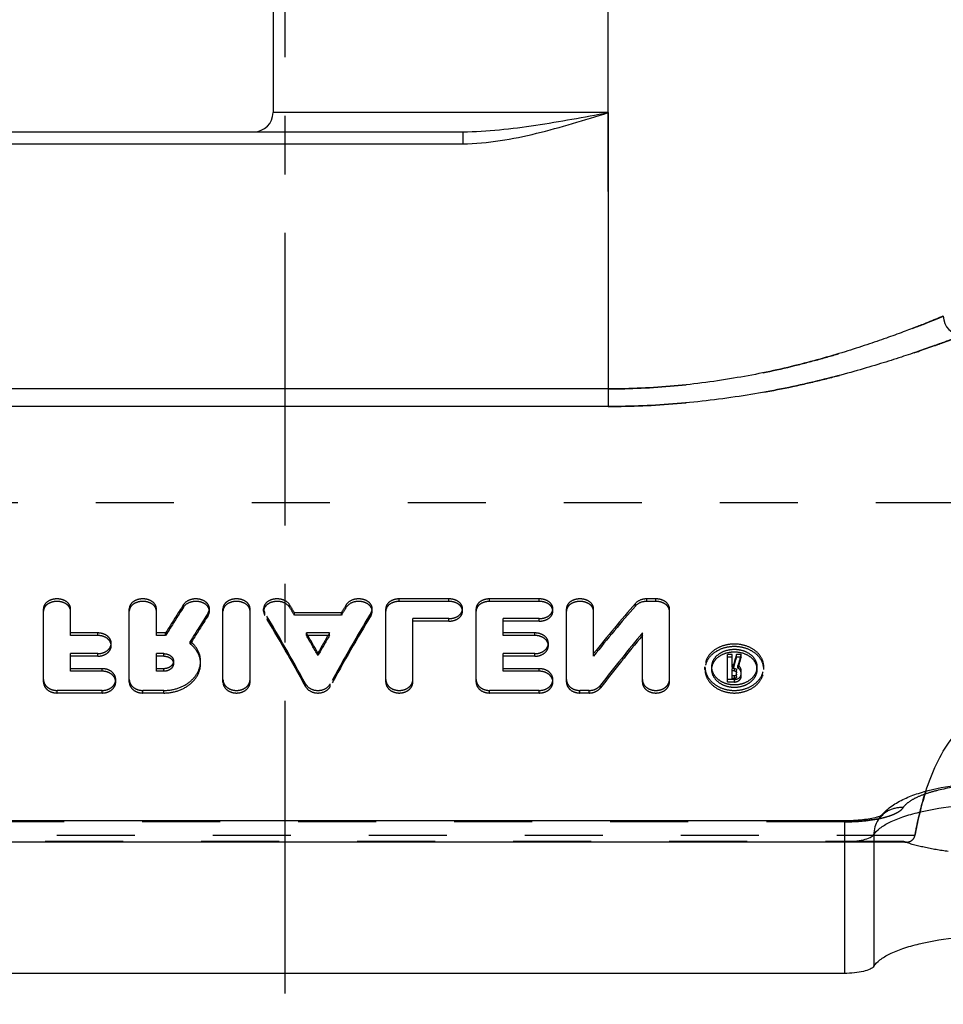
# Model space of a CAD drawing. Header units: millimetres. Extents: x 400 to 600, y 368 to 632.
# Tile 3 of 7: x 478 to 555, y 411 to 493. Entities that reach past the tile are written whole.
import ezdxf

# ---------------------------------------------------------------- set-up
doc = ezdxf.new("R2010")
doc.units = ezdxf.units.MM
doc.header["$LTSCALE"] = 65.185185
doc.linetypes.add('CENTER', pattern=[0.6, 0.375, -0.075, 0.075, -0.075])
doc.linetypes.add('HIDDEN', pattern=[0.2, 0.1, -0.1])
doc.layers.get('0').update_dxf_attribs({"linetype": 'CONTINUOUS'})
for name, color, linetype in [('ACHSEN_S', 7, 'CONTINUOUS'), ('DEFAULT_2', 8, 'HIDDEN'), ('FLAECHEN', 7, 'CONTINUOUS'), ('KONST.EL_MIT_GEO', 7, 'CONTINUOUS')]:
    doc.layers.add(name, color=color, linetype=linetype)

msp = doc.modelspace()

# ---------------------------------------------------------------- linework, layer by layer
at = {"color": 7, "linetype": 'Continuous'}
msp.add_open_spline([(553.539, 428.653), (553.788, 429.424), (554.368, 430.941), (555.39, 432.716), (556.468, 433.965), (557.457, 434.779), (558.648, 435.372), (560, 435.599), (561.352, 435.372), (562.543, 434.779), (563.532, 433.965), (564.611, 432.715), (565.632, 430.94), (566.212, 429.423), (566.461, 428.653)], degree=3, knots=[0, 0, 0, 0, 0.121004, 0.24199, 0.303521, 0.366624, 0.432149, 0.5, 0.567852, 0.633376, 0.696479, 0.75801, 0.878996, 1, 1, 1, 1], dxfattribs=at)
at = {"layer": 'ACHSEN_S', "color": 2, "linetype": 'CENTER'}
msp.add_line((500, 631.75), (500, 368.25), dxfattribs=at)
at = {"layer": 'DEFAULT_2', "color": 8, "linetype": 'HIDDEN'}
for p, q in [((552.63, 424.967), (447.37, 424.967)), ((551.924, 424.398), (448.076, 424.398)), ((551.664, 424.441), (448.336, 424.441))]:
    msp.add_line(p, q, dxfattribs=at)
for centre, radius, start, end in [((551.933, 425.234), 0.837, 251.29519, 256.36808), ((551.929, 425.219), 0.822, 256.38028, 258.0709), ((551.927, 425.211), 0.813, 258.06858, 261.39914), ((551.926, 425.202), 0.804, 261.40212, 263.52418), ((551.925, 425.196), 0.798, 263.52385, 266.35856), ((551.924, 425.186), 0.788, 266.35587, 270.07274)]:
    msp.add_arc(centre, radius, start, end, dxfattribs=at)
for points, knots in [([(553.539, 428.653), (553.5, 428.532), (553.121, 427.324), (552.836, 426.087), (552.63, 424.967)], [0, 0, 0, 0, 0.099889, 1, 1, 1, 1]), ([(552.63, 424.967), (552.688, 425.28), (552.933, 426.522), (553.248, 427.752), (553.539, 428.653)], [0, 0, 0, 0, 0.252096, 1, 1, 1, 1]), ([(551.925, 424.398), (552.074, 424.398), (552.313, 424.47), (552.545, 424.705), (552.613, 424.874), (552.63, 424.967)], [0, 0, 0, 0, 0.45776, 0.711648, 1, 1, 1, 1]), ([(568.336, 424.441), (567.772, 424.251), (566.53, 423.924), (563.754, 423.456), (560, 423.239), (556.246, 423.456), (553.47, 423.924), (552.228, 424.251), (551.664, 424.441)], [0, 0, 0, 0, 0.105828, 0.227759, 0.5, 0.772241, 0.894172, 1, 1, 1, 1])]:
    msp.add_open_spline(points, degree=3, knots=knots, dxfattribs=at)
msp.add_open_spline([(551.925, 424.398), (551.837, 424.398), (551.748, 424.413), (551.664, 424.441)], degree=3, dxfattribs=at)
at = {"layer": 'FLAECHEN', "color": 2, "linetype": 'CENTER'}
msp.add_line((527, 478.75), (527, 572.75), dxfattribs=at)
at = {"layer": 'FLAECHEN', "color": 7, "linetype": 'Continuous'}
msp.add_line((499, 508.482), (499, 485.35), dxfattribs=at)
at = {"layer": 'FLAECHEN', "color": 8, "linetype": 'HIDDEN'}
msp.add_line((595, 452.75), (405, 452.75), dxfattribs=at)
at = {"layer": 'KONST.EL_MIT_GEO', "color": 7, "linetype": 'Continuous'}
for p, q in [((527, 485.35), (499, 485.35)), ((527, 485.35), (527, 460.8)), ((444.444, 483.75), (514.869, 483.75)), ((514.869, 483.75), (514.869, 482.75)), ((441, 482.75), (514.869, 482.75)), ((527, 462.271), (469, 462.271)), ((527, 460.8), (469, 460.8)), ((453.266, 426.204), (546.734, 426.204)), ((546.734, 426.204), (546.734, 413.431)), ((549.19, 425.026), (549.19, 414.025)), ((453.266, 424.432), (546.734, 424.432)), ((546.734, 413.431), (453.266, 413.431))]:
    msp.add_line(p, q, dxfattribs=at)
at = {"layer": 'KONST.EL_MIT_GEO', "color": 8, "linetype": 'HIDDEN'}
for p, q in [((491.528, 444.04), (491.528, 444.252)), ((500.383, 444.024), (500.383, 444.236)), ((505.118, 444.024), (505.118, 444.236)), ((513.701, 444.723), (509.55, 444.723)), ((509.55, 444.51), (509.55, 444.723)), ((513.701, 444.51), (509.55, 444.51)), ((513.701, 444.51), (513.701, 444.723)), ((521.249, 444.723), (517.098, 444.723)), ((517.098, 444.51), (517.098, 444.723)), ((521.249, 444.51), (517.098, 444.51)), ((521.249, 444.51), (521.249, 444.723)), ((529.273, 444.128), (529.273, 444.34)), ((530.988, 444.723), (530.233, 444.723)), ((530.233, 444.51), (530.233, 444.723)), ((530.988, 444.51), (530.233, 444.51)), ((530.988, 444.51), (530.988, 444.723)), ((479.822, 437.774), (479.822, 443.905)), ((482.086, 441.666), (482.086, 443.905)), ((486.992, 437.774), (486.992, 443.905)), ((489.256, 441.666), (489.256, 443.905)), ((493.58, 443.344), (493.58, 443.556)), ((493.686, 443.693), (493.686, 443.905)), ((494.818, 437.774), (494.818, 443.905)), ((497.082, 437.774), (497.082, 443.905)), ((498.214, 443.693), (498.214, 443.905)), ((498.31, 443.36), (498.31, 443.572)), ((504.71, 443.561), (500.791, 443.561)), ((500.791, 443.349), (500.791, 443.561)), ((504.71, 443.349), (504.71, 443.561)), ((507.19, 443.36), (507.19, 443.572)), ((507.286, 443.693), (507.286, 443.905)), ((508.418, 437.774), (508.418, 443.905)), ((514.834, 443.693), (514.834, 443.905)), ((515.966, 437.774), (515.966, 443.905)), ((522.381, 443.693), (522.381, 443.905)), ((523.513, 437.774), (523.513, 443.905)), ((525.777, 439.937), (525.777, 443.905)), ((532.12, 437.774), (532.12, 443.905)), ((504.71, 443.349), (500.791, 443.349)), ((513.701, 443.075), (510.683, 443.075)), ((510.683, 437.774), (510.683, 443.075)), ((513.701, 442.863), (510.683, 442.863)), ((513.701, 442.863), (513.701, 443.075)), ((521.249, 443.075), (518.23, 443.075)), ((518.23, 441.666), (518.23, 443.075)), ((521.249, 442.863), (518.23, 442.863)), ((521.249, 442.863), (521.249, 443.075)), ((484.35, 441.879), (482.086, 441.879)), ((484.35, 441.666), (484.35, 441.879)), ((490.029, 441.879), (489.256, 441.879)), ((490.029, 441.666), (490.029, 441.879)), ((503.714, 441.879), (501.787, 441.879)), ((501.787, 441.666), (501.787, 441.879)), ((503.714, 441.666), (503.714, 441.879)), ((520.871, 441.879), (518.23, 441.879)), ((520.871, 441.666), (520.871, 441.879)), ((529.856, 437.774), (529.856, 441.875)), ((484.35, 441.666), (482.086, 441.666)), ((485.482, 440.806), (485.482, 441.019)), ((490.029, 441.666), (489.256, 441.666)), ((492.09, 440.954), (492.09, 441.167)), ((503.714, 441.666), (501.787, 441.666)), ((520.871, 441.666), (518.23, 441.666)), ((522.003, 440.806), (522.003, 441.019)), ((484.35, 440.147), (482.086, 440.147)), ((482.086, 438.677), (482.086, 440.147)), ((484.35, 439.934), (484.35, 440.147)), ((489.882, 440.147), (489.256, 440.147)), ((489.256, 438.677), (489.256, 440.147)), ((489.882, 439.934), (489.882, 440.147)), ((502.75, 439.992), (502.75, 440.205)), ((520.871, 440.147), (518.23, 440.147)), ((518.23, 438.677), (518.23, 440.147)), ((520.871, 439.934), (520.871, 440.147)), ((484.35, 439.934), (482.086, 439.934)), ((489.882, 439.934), (489.256, 439.934)), ((490.684, 439.308), (490.684, 439.522)), ((492.948, 439.308), (492.948, 439.522)), ((520.871, 439.934), (518.23, 439.934)), ((537.354, 440.076), (536.977, 440.076)), ((536.977, 437.776), (536.977, 440.076)), ((537.354, 439.862), (536.977, 439.862)), ((537.354, 438.999), (537.354, 440.076)), ((538.102, 440.076), (537.716, 440.076)), ((537.716, 439.862), (537.716, 440.076)), ((538.102, 439.862), (537.716, 439.862)), ((538.102, 439.862), (538.102, 440.076)), ((484.727, 438.89), (482.086, 438.89)), ((484.727, 438.677), (482.086, 438.677)), ((484.727, 438.677), (484.727, 438.89)), ((489.882, 438.89), (489.256, 438.89)), ((489.882, 438.677), (489.256, 438.677)), ((489.882, 438.677), (489.882, 438.89)), ((521.249, 438.89), (518.23, 438.89)), ((521.249, 438.677), (518.23, 438.677)), ((521.249, 438.677), (521.249, 438.89)), ((535.09, 439.042), (535.09, 439.014)), ((535.09, 438.828), (535.09, 439.041)), ((535.659, 439.014), (535.658, 439.042)), ((535.658, 438.828), (535.658, 439.041)), ((537.471, 439.213), (537.354, 439.213)), ((537.471, 438.999), (537.354, 438.999)), ((537.545, 438.915), (537.354, 438.915)), ((537.354, 438.078), (537.354, 438.915)), ((537.545, 438.701), (537.354, 438.701)), ((537.471, 438.999), (537.471, 439.213)), ((537.545, 438.701), (537.545, 438.915)), ((537.732, 438.227), (537.732, 438.767)), ((537.839, 438.934), (537.839, 439.148)), ((538.109, 438.227), (538.109, 438.767)), ((539.432, 439.042), (539.431, 439.014)), ((539.432, 438.828), (539.432, 439.041)), ((540, 439.014), (540, 439.042)), ((540, 438.828), (540, 439.041)), ((485.859, 437.774), (485.859, 437.988)), ((522.381, 437.774), (522.381, 437.988)), ((537.545, 437.99), (536.977, 437.99)), ((537.545, 437.776), (536.977, 437.776)), ((537.545, 438.292), (537.354, 438.292)), ((537.545, 438.078), (537.354, 438.078)), ((537.545, 438.078), (537.545, 438.292)), ((537.545, 437.776), (537.545, 437.99)), ((484.727, 437.073), (480.954, 437.073)), ((480.954, 436.859), (480.954, 437.073)), ((484.727, 436.859), (480.954, 436.859)), ((484.727, 436.859), (484.727, 437.073)), ((489.882, 437.073), (488.124, 437.073)), ((488.124, 436.859), (488.124, 437.073)), ((489.882, 436.859), (488.124, 436.859)), ((489.882, 436.859), (489.882, 437.073)), ((501.714, 437.407), (501.714, 437.621)), ((503.787, 437.407), (503.787, 437.621)), ((521.249, 437.073), (517.098, 437.073)), ((517.098, 436.859), (517.098, 437.073)), ((521.249, 436.859), (517.098, 436.859)), ((521.249, 436.859), (521.249, 437.073)), ((525.4, 437.073), (524.645, 437.073)), ((524.645, 436.859), (524.645, 437.073)), ((525.4, 436.859), (524.645, 436.859)), ((525.4, 436.859), (525.4, 437.073)), ((526.36, 437.291), (526.36, 437.505)), ((546.734, 426.095), (453.266, 426.095))]:
    msp.add_line(p, q, dxfattribs=at)
at = {"layer": 'KONST.EL_MIT_GEO', "color": 7, "linetype": 'Continuous'}
for centre, start, end in [((497.4, 485.35), 270, 360), ((556.6, 468.35), 180, 270)]:
    msp.add_arc(centre, 1.6, start, end, dxfattribs=at)
at = {"layer": 'KONST.EL_MIT_GEO', "color": 8, "linetype": 'HIDDEN'}
for centre, radius, start, end in [((546.733, 440.82), 14.616, 270.00032, 270.88539), ((547.545, 436.439), 10.287, 280.72457, 281.69184), ((552.699, 424.21), 3.753, 143.29964, 147.09983), ((551.4, 425.051), 2.206, 143.89291, 147.10974), ((551.405, 425.047), 2.211, 140.51079, 143.8899), ((547.653, 435.916), 9.754, 281.69669, 282.1027), ((552.769, 424.157), 3.841, 140.23388, 143.29441), ((551.415, 425.039), 2.224, 134.27927, 140.50718), ((547.803, 435.223), 9.045, 282.08892, 283.56573)]:
    msp.add_arc(centre, radius, start, end, dxfattribs=at)
for centre, major_axis, ratio, start_param, end_param in [((492.299, 393.25), (26.795, 73.378), 0.294295, 0.914862, 0.958462), ((499.645, 393.25), (-25.049, 73.463), 0.281292, -0.916309, -0.903734), ((505.856, 393.25), (25.049, 73.463), 0.281292, 0.903734, 0.916309), ((530.231, 393.25), (38.08, 72.525), 0.358646, 0.992289, 1.068259), ((492.299, 393.25), (26.686, 73.079), 0.294295, 0.914954, 0.958732), ((494.797, 393.25), (26.795, 73.378), 0.294295, 0.927833, 0.971212), ((497.172, 393.25), (-25.049, 73.463), 0.281292, -1.02137, -0.916095), ((499.645, 393.25), (-24.947, 73.164), 0.281292, -0.916453, -0.903826), ((508.329, 393.25), (25.049, 73.463), 0.281292, 0.916095, 1.02137), ((505.856, 393.25), (24.947, 73.164), 0.281292, 0.903826, 0.916453), ((530.231, 393.25), (37.925, 72.231), 0.358646, 0.992374, 1.068655), ((494.797, 393.25), (26.686, 73.079), 0.294295, 0.927978, 0.971534), ((497.172, 393.25), (-24.947, 73.164), 0.281292, -1.021946, -0.916238), ((508.329, 393.25), (24.947, 73.164), 0.281292, 0.916238, 1.021946), ((499.645, 393.25), (-25.049, 73.463), 0.281292, -0.97679, -0.947029), ((505.856, 393.25), (25.049, 73.463), 0.281292, 0.947029, 0.97679), ((532.901, 393.25), (38.08, 72.525), 0.358646, 1.037595, 1.113847), ((499.645, 393.25), (-24.947, 73.164), 0.281292, -0.977182, -0.947299), ((505.856, 393.25), (24.947, 73.164), 0.281292, 0.947299, 0.977182), ((532.901, 393.25), (37.925, 72.231), 0.358646, 1.037865, 1.114432), ((539.317, 393.25), (11.85, 73.778), 0.152912, 0.908, 0.92303), ((539.317, 393.25), (11.801, 73.478), 0.152912, 0.908401, 0.923493), ((539.704, 393.25), (11.85, 73.778), 0.152912, 0.908, 0.92416), ((539.704, 393.25), (11.801, 73.478), 0.152912, 0.908401, 0.924629)]:
    msp.add_ellipse(centre, major_axis=major_axis, ratio=ratio, start_param=start_param, end_param=end_param, dxfattribs=at)
at = {"layer": 'KONST.EL_MIT_GEO', "color": 7, "linetype": 'Continuous'}
for points, knots in [([(514.869, 483.75), (515.884, 483.75), (517.919, 483.884), (521.968, 484.419), (524.986, 484.979), (527, 485.35)], [0, 0, 0, 0, 0.248662, 0.498409, 1, 1, 1, 1]), ([(514.869, 482.75), (515.906, 482.75), (517.98, 482.952), (522.043, 483.807), (525.018, 484.735), (527, 485.35)], [0, 0, 0, 0, 0.249921, 0.499942, 1, 1, 1, 1]), ([(555, 468.35), (554.988, 468.347), (554.943, 468.323), (554.839, 468.285), (554.668, 468.211), (554.428, 468.114), (554.123, 467.989), (553.585, 467.772), (552.757, 467.445), (551.583, 466.997), (550.179, 466.486), (548.559, 465.929), (546.022, 465.118), (542.427, 464.121), (537.667, 463.12), (532.456, 462.433), (528.841, 462.271), (527, 462.271)], [0, 0, 0, 0, 0.001297, 0.005179, 0.01163, 0.020614, 0.03209, 0.046003, 0.080885, 0.124678, 0.176728, 0.236351, 0.302857, 0.453803, 0.624218, 0.808449, 1, 1, 1, 1]), ([(556.6, 466.75), (556.587, 466.746), (556.539, 466.725), (556.427, 466.684), (556.242, 466.612), (555.851, 466.464), (555.188, 466.215), (554.189, 465.85), (552.93, 465.406), (551.427, 464.9), (549.697, 464.352), (546.997, 463.556), (543.188, 462.584), (538.17, 461.615), (532.704, 460.956), (528.924, 460.8), (527, 460.8)], [0, 0, 0, 0, 0.001313, 0.005243, 0.011771, 0.020862, 0.046539, 0.081785, 0.125986, 0.178452, 0.238461, 0.305288, 0.456544, 0.626652, 0.809898, 1, 1, 1, 1]), ([(549.548, 426.249), (549.769, 426.59), (550.321, 427.19), (551.341, 427.851), (552.485, 428.346), (554.26, 428.883), (556.785, 429.3), (560, 429.465), (563.215, 429.3), (565.74, 428.883), (567.515, 428.346), (568.659, 427.851), (569.679, 427.19), (570.231, 426.59), (570.452, 426.249)], [0, 0, 0, 0, 0.054176, 0.106464, 0.160719, 0.219574, 0.352788, 0.500001, 0.647212, 0.780425, 0.83928, 0.893536, 0.945825, 1, 1, 1, 1]), ([(549.19, 425.026), (549.324, 425.233), (549.743, 425.633), (550.58, 426.116), (551.687, 426.555), (553.594, 427.089), (556.396, 427.522), (560, 427.697), (563.604, 427.522), (566.406, 427.089), (568.313, 426.555), (569.42, 426.116), (570.257, 425.633), (570.676, 425.233), (570.81, 425.026)], [0, 0, 0, 0, 0.032522, 0.074745, 0.12715, 0.189067, 0.33569, 0.5, 0.66431, 0.810933, 0.87285, 0.925255, 0.967478, 1, 1, 1, 1]), ([(546.734, 426.204), (547.244, 426.204), (548.167, 426.252), (549.083, 426.398), (549.481, 426.506)], [0, 0, 0, 0, 0.552914, 1, 1, 1, 1]), ([(549.548, 426.249), (549.432, 426.069), (549.251, 425.673), (549.19, 425.241), (549.19, 425.026)], [0, 0, 0, 0, 0.497695, 1, 1, 1, 1]), ([(549.481, 426.506), (549.515, 426.515), (549.628, 426.547), (549.741, 426.583), (549.819, 426.613)], [0, 0, 0, 0, 0.294567, 1, 1, 1, 1]), ([(546.734, 424.432), (547.017, 424.432), (547.553, 424.458), (548.277, 424.572), (548.782, 424.725), (549.065, 424.888), (549.16, 424.979), (549.19, 425.026)], [0, 0, 0, 0, 0.328735, 0.622071, 0.850458, 0.93494, 1, 1, 1, 1]), ([(549.19, 414.025), (549.324, 414.232), (549.743, 414.632), (550.58, 415.115), (551.687, 415.554), (553.594, 416.088), (556.396, 416.521), (560, 416.696), (563.604, 416.521), (566.406, 416.088), (568.313, 415.554), (569.42, 415.115), (570.257, 414.632), (570.676, 414.232), (570.81, 414.025)], [0, 0, 0, 0, 0.032522, 0.074745, 0.12715, 0.189067, 0.33569, 0.5, 0.66431, 0.810933, 0.87285, 0.925255, 0.967478, 1, 1, 1, 1]), ([(549.19, 414.025), (549.16, 413.978), (549.065, 413.886), (548.782, 413.724), (548.277, 413.57), (547.553, 413.457), (547.017, 413.431), (546.734, 413.431)], [0, 0, 0, 0, 0.06506, 0.149542, 0.377929, 0.671265, 1, 1, 1, 1])]:
    msp.add_open_spline(points, degree=3, knots=knots, dxfattribs=at)
at = {"layer": 'KONST.EL_MIT_GEO', "color": 8, "linetype": 'HIDDEN'}
for points, knots in [([(527, 462.271), (528.841, 462.271), (532.456, 462.433), (537.667, 463.12), (541.743, 463.977), (544.732, 464.76), (546.738, 465.347), (548.559, 465.929), (550.179, 466.486), (551.583, 466.997), (552.611, 467.389), (553.315, 467.666), (553.751, 467.839), (554.123, 467.989), (554.428, 468.114), (554.642, 468.201), (554.779, 468.258), (554.856, 468.29), (554.916, 468.316), (554.96, 468.332), (554.985, 468.345), (554.998, 468.348), (555, 468.35)], [0, 0, 0, 0, 0.191549, 0.375776, 0.546189, 0.624438, 0.697148, 0.763653, 0.823275, 0.875324, 0.919116, 0.93771, 0.953997, 0.967911, 0.979387, 0.988371, 0.991915, 0.994821, 0.997084, 0.998703, 0.999675, 1, 1, 1, 1]), ([(527, 460.8), (528.924, 460.8), (532.704, 460.956), (538.17, 461.615), (542.463, 462.444), (545.626, 463.206), (547.757, 463.78), (549.697, 464.352), (551.427, 464.9), (552.93, 465.406), (554.032, 465.794), (554.787, 466.069), (555.256, 466.241), (555.655, 466.39), (555.985, 466.515), (556.214, 466.602), (556.362, 466.659), (556.445, 466.69), (556.51, 466.716), (556.557, 466.732), (556.583, 466.746), (556.598, 466.748), (556.6, 466.75)], [0, 0, 0, 0, 0.1901, 0.373343, 0.543449, 0.621787, 0.694717, 0.761543, 0.821551, 0.874016, 0.918216, 0.936999, 0.953462, 0.96753, 0.979138, 0.988229, 0.991816, 0.994757, 0.997048, 0.998687, 0.999671, 1, 1, 1, 1]), ([(482.086, 443.905), (482.086, 444.014), (482.018, 444.246), (481.755, 444.513), (481.383, 444.684), (480.954, 444.743), (480.525, 444.684), (480.153, 444.513), (479.889, 444.246), (479.822, 444.014), (479.822, 443.905)], [0, 0, 0, 0, 0.106339, 0.224202, 0.357172, 0.5, 0.642828, 0.775798, 0.893661, 1, 1, 1, 1]), ([(482.086, 443.693), (482.086, 443.801), (482.018, 444.033), (481.755, 444.301), (481.383, 444.472), (480.954, 444.531), (480.525, 444.472), (480.153, 444.301), (479.889, 444.033), (479.822, 443.801), (479.822, 443.693)], [0, 0, 0, 0, 0.106346, 0.224209, 0.357176, 0.5, 0.642824, 0.775791, 0.893654, 1, 1, 1, 1]), ([(489.256, 443.905), (489.256, 444.014), (489.188, 444.246), (488.924, 444.513), (488.553, 444.684), (488.124, 444.743), (487.694, 444.684), (487.323, 444.513), (487.059, 444.246), (486.992, 444.014), (486.992, 443.905)], [0, 0, 0, 0, 0.106339, 0.224202, 0.357172, 0.5, 0.642828, 0.775798, 0.893661, 1, 1, 1, 1]), ([(489.256, 443.693), (489.256, 443.801), (489.188, 444.033), (488.924, 444.301), (488.553, 444.472), (488.124, 444.531), (487.694, 444.472), (487.323, 444.301), (487.059, 444.033), (486.992, 443.801), (486.992, 443.693)], [0, 0, 0, 0, 0.106346, 0.224209, 0.357176, 0.5, 0.642824, 0.775791, 0.893654, 1, 1, 1, 1]), ([(493.686, 443.905), (493.686, 443.999), (493.638, 444.195), (493.44, 444.44), (493.149, 444.619), (492.797, 444.719), (492.419, 444.732), (491.959, 444.638), (491.646, 444.435), (491.528, 444.252)], [0, 0, 0, 0, 0.103838, 0.216421, 0.341864, 0.478231, 0.619493, 0.75802, 1, 1, 1, 1]), ([(493.686, 443.693), (493.686, 443.786), (493.638, 443.983), (493.44, 444.228), (493.149, 444.407), (492.797, 444.507), (492.419, 444.519), (491.959, 444.426), (491.646, 444.223), (491.528, 444.04)], [0, 0, 0, 0, 0.103846, 0.216432, 0.341874, 0.478238, 0.619496, 0.75802, 1, 1, 1, 1]), ([(497.082, 443.905), (497.082, 444.014), (497.015, 444.246), (496.751, 444.513), (496.379, 444.684), (495.95, 444.743), (495.521, 444.684), (495.15, 444.513), (494.886, 444.246), (494.818, 444.014), (494.818, 443.905)], [0, 0, 0, 0, 0.106339, 0.224202, 0.357172, 0.5, 0.642828, 0.775798, 0.893661, 1, 1, 1, 1]), ([(497.082, 443.693), (497.082, 443.801), (497.015, 444.033), (496.751, 444.301), (496.379, 444.472), (495.95, 444.531), (495.521, 444.472), (495.15, 444.301), (494.886, 444.033), (494.818, 443.801), (494.818, 443.693)], [0, 0, 0, 0, 0.106346, 0.224209, 0.357176, 0.5, 0.642824, 0.775791, 0.893654, 1, 1, 1, 1]), ([(500.383, 444.236), (500.27, 444.422), (499.958, 444.632), (499.497, 444.73), (499.115, 444.721), (498.759, 444.623), (498.464, 444.444), (498.264, 444.198), (498.215, 443.999), (498.214, 443.905)], [0, 0, 0, 0, 0.240736, 0.379127, 0.520584, 0.657338, 0.783178, 0.896028, 1, 1, 1, 1]), ([(500.383, 444.024), (500.27, 444.21), (499.958, 444.42), (499.497, 444.518), (499.115, 444.509), (498.759, 444.411), (498.464, 444.232), (498.264, 443.985), (498.215, 443.787), (498.214, 443.693)], [0, 0, 0, 0, 0.240736, 0.379124, 0.520578, 0.657329, 0.783167, 0.896021, 1, 1, 1, 1]), ([(507.286, 443.905), (507.286, 443.999), (507.237, 444.198), (507.036, 444.444), (506.741, 444.623), (506.385, 444.721), (506.004, 444.73), (505.543, 444.632), (505.231, 444.422), (505.118, 444.236)], [0, 0, 0, 0, 0.103972, 0.216823, 0.342662, 0.479416, 0.620874, 0.759264, 1, 1, 1, 1]), ([(507.286, 443.693), (507.286, 443.787), (507.237, 443.985), (507.036, 444.232), (506.741, 444.411), (506.385, 444.509), (506.004, 444.518), (505.543, 444.42), (505.231, 444.21), (505.118, 444.024)], [0, 0, 0, 0, 0.103979, 0.216833, 0.342671, 0.479422, 0.620877, 0.759264, 1, 1, 1, 1]), ([(509.55, 444.723), (509.405, 444.723), (509.121, 444.684), (508.75, 444.513), (508.486, 444.246), (508.418, 444.014), (508.418, 443.905)], [0, 0, 0, 0, 0.285678, 0.551597, 0.787321, 1, 1, 1, 1]), ([(509.55, 444.51), (509.405, 444.51), (509.121, 444.472), (508.75, 444.301), (508.486, 444.033), (508.418, 443.801), (508.418, 443.693)], [0, 0, 0, 0, 0.285669, 0.551582, 0.787308, 1, 1, 1, 1]), ([(514.834, 443.905), (514.834, 444.014), (514.766, 444.246), (514.502, 444.513), (514.131, 444.684), (513.847, 444.723), (513.701, 444.723)], [0, 0, 0, 0, 0.212664, 0.448401, 0.714321, 1, 1, 1, 1]), ([(514.834, 443.693), (514.834, 443.801), (514.766, 444.033), (514.502, 444.301), (514.131, 444.472), (513.847, 444.51), (513.701, 444.51)], [0, 0, 0, 0, 0.212677, 0.448416, 0.71433, 1, 1, 1, 1]), ([(517.098, 444.723), (516.952, 444.723), (516.668, 444.684), (516.297, 444.513), (516.033, 444.246), (515.966, 444.014), (515.966, 443.905)], [0, 0, 0, 0, 0.285678, 0.551597, 0.787321, 1, 1, 1, 1]), ([(517.098, 444.51), (516.952, 444.51), (516.668, 444.472), (516.297, 444.301), (516.033, 444.033), (515.966, 443.801), (515.966, 443.693)], [0, 0, 0, 0, 0.285669, 0.551582, 0.787308, 1, 1, 1, 1]), ([(522.381, 443.905), (522.381, 444.014), (522.313, 444.246), (522.049, 444.513), (521.678, 444.684), (521.395, 444.723), (521.249, 444.723)], [0, 0, 0, 0, 0.212664, 0.448401, 0.714321, 1, 1, 1, 1]), ([(522.381, 443.693), (522.381, 443.801), (522.313, 444.033), (522.049, 444.301), (521.678, 444.472), (521.395, 444.51), (521.249, 444.51)], [0, 0, 0, 0, 0.212677, 0.448416, 0.71433, 1, 1, 1, 1]), ([(525.777, 443.905), (525.777, 444.014), (525.709, 444.246), (525.446, 444.513), (525.074, 444.684), (524.645, 444.743), (524.216, 444.684), (523.844, 444.513), (523.58, 444.246), (523.513, 444.014), (523.513, 443.905)], [0, 0, 0, 0, 0.106339, 0.224202, 0.357172, 0.5, 0.642828, 0.775798, 0.893661, 1, 1, 1, 1]), ([(525.777, 443.693), (525.777, 443.801), (525.709, 444.033), (525.446, 444.301), (525.074, 444.472), (524.645, 444.531), (524.216, 444.472), (523.844, 444.301), (523.58, 444.033), (523.513, 443.801), (523.513, 443.693)], [0, 0, 0, 0, 0.106346, 0.224209, 0.357176, 0.5, 0.642824, 0.775791, 0.893654, 1, 1, 1, 1]), ([(530.233, 444.723), (530.139, 444.723), (529.791, 444.693), (529.44, 444.533), (529.273, 444.34)], [0, 0, 0, 0, 0.271188, 1, 1, 1, 1]), ([(530.233, 444.51), (530.139, 444.51), (529.791, 444.48), (529.44, 444.32), (529.273, 444.128)], [0, 0, 0, 0, 0.271185, 1, 1, 1, 1]), ([(532.12, 443.905), (532.12, 444.014), (532.053, 444.246), (531.789, 444.513), (531.418, 444.684), (531.134, 444.723), (530.988, 444.723)], [0, 0, 0, 0, 0.212679, 0.448403, 0.714322, 1, 1, 1, 1]), ([(532.12, 443.693), (532.12, 443.801), (532.053, 444.033), (531.789, 444.301), (531.418, 444.472), (531.134, 444.51), (530.988, 444.51)], [0, 0, 0, 0, 0.212692, 0.448418, 0.714331, 1, 1, 1, 1]), ([(493.58, 443.556), (493.597, 443.583), (493.657, 443.69), (493.686, 443.814), (493.686, 443.905)], [0, 0, 0, 0, 0.259646, 1, 1, 1, 1]), ([(493.58, 443.344), (493.597, 443.371), (493.657, 443.478), (493.686, 443.602), (493.686, 443.693)], [0, 0, 0, 0, 0.259644, 1, 1, 1, 1]), ([(498.214, 443.905), (498.214, 443.877), (498.223, 443.76), (498.265, 443.648), (498.31, 443.572)], [0, 0, 0, 0, 0.245128, 1, 1, 1, 1]), ([(498.214, 443.693), (498.214, 443.664), (498.223, 443.548), (498.265, 443.435), (498.31, 443.36)], [0, 0, 0, 0, 0.245129, 1, 1, 1, 1]), ([(507.19, 443.572), (507.206, 443.598), (507.26, 443.701), (507.286, 443.819), (507.286, 443.905)], [0, 0, 0, 0, 0.258776, 1, 1, 1, 1]), ([(507.19, 443.36), (507.206, 443.386), (507.26, 443.489), (507.286, 443.607), (507.286, 443.693)], [0, 0, 0, 0, 0.258773, 1, 1, 1, 1]), ([(513.701, 443.075), (513.847, 443.075), (514.132, 443.115), (514.503, 443.291), (514.765, 443.563), (514.834, 443.796), (514.834, 443.905)], [0, 0, 0, 0, 0.28457, 0.550486, 0.787182, 1, 1, 1, 1]), ([(513.701, 442.863), (513.847, 442.863), (514.132, 442.903), (514.503, 443.079), (514.765, 443.35), (514.834, 443.584), (514.834, 443.693)], [0, 0, 0, 0, 0.284556, 0.550467, 0.787169, 1, 1, 1, 1]), ([(521.249, 443.075), (521.395, 443.075), (521.679, 443.115), (522.05, 443.291), (522.313, 443.563), (522.381, 443.796), (522.381, 443.905)], [0, 0, 0, 0, 0.28457, 0.550486, 0.787182, 1, 1, 1, 1]), ([(521.249, 442.863), (521.395, 442.863), (521.679, 442.903), (522.05, 443.079), (522.313, 443.35), (522.381, 443.584), (522.381, 443.693)], [0, 0, 0, 0, 0.284556, 0.550467, 0.787169, 1, 1, 1, 1]), ([(485.482, 441.019), (485.482, 441.133), (485.416, 441.373), (485.154, 441.656), (484.782, 441.837), (484.496, 441.879), (484.35, 441.879)], [0, 0, 0, 0, 0.218225, 0.455757, 0.71923, 1, 1, 1, 1]), ([(522.003, 441.019), (522.003, 441.133), (521.938, 441.373), (521.676, 441.656), (521.303, 441.837), (521.017, 441.879), (520.871, 441.879)], [0, 0, 0, 0, 0.218225, 0.455757, 0.71923, 1, 1, 1, 1]), ([(485.482, 440.806), (485.482, 440.92), (485.416, 441.161), (485.154, 441.443), (484.782, 441.625), (484.496, 441.666), (484.35, 441.666)], [0, 0, 0, 0, 0.218259, 0.455799, 0.719257, 1, 1, 1, 1]), ([(484.35, 440.147), (484.496, 440.147), (484.783, 440.19), (485.155, 440.376), (485.416, 440.663), (485.482, 440.905), (485.482, 441.019)], [0, 0, 0, 0, 0.279748, 0.54323, 0.781658, 1, 1, 1, 1]), ([(492.948, 439.522), (492.948, 439.828), (492.783, 440.471), (492.348, 440.963), (492.09, 441.167)], [0, 0, 0, 0, 0.482298, 1, 1, 1, 1]), ([(492.948, 439.308), (492.948, 439.615), (492.783, 440.258), (492.348, 440.75), (492.09, 440.954)], [0, 0, 0, 0, 0.482335, 1, 1, 1, 1]), ([(522.003, 440.806), (522.003, 440.92), (521.938, 441.161), (521.676, 441.443), (521.303, 441.625), (521.017, 441.666), (520.871, 441.666)], [0, 0, 0, 0, 0.218259, 0.455799, 0.719257, 1, 1, 1, 1]), ([(520.871, 440.147), (521.018, 440.147), (521.304, 440.19), (521.676, 440.376), (521.937, 440.663), (522.003, 440.905), (522.003, 441.019)], [0, 0, 0, 0, 0.279748, 0.54323, 0.781658, 1, 1, 1, 1]), ([(540, 439.042), (540, 439.294), (539.861, 439.826), (539.294, 440.456), (538.483, 440.859), (537.545, 440.997), (536.607, 440.859), (535.796, 440.456), (535.229, 439.826), (535.09, 439.294), (535.09, 439.042)], [0, 0, 0, 0, 0.110791, 0.229858, 0.360845, 0.5, 0.639155, 0.770142, 0.889209, 1, 1, 1, 1]), ([(484.35, 439.934), (484.496, 439.934), (484.783, 439.977), (485.155, 440.163), (485.416, 440.45), (485.482, 440.692), (485.482, 440.806)], [0, 0, 0, 0, 0.279717, 0.543184, 0.781625, 1, 1, 1, 1]), ([(489.882, 440.147), (489.986, 440.147), (490.189, 440.117), (490.453, 439.984), (490.638, 439.778), (490.684, 439.604), (490.684, 439.522)], [0, 0, 0, 0, 0.278334, 0.540653, 0.779161, 1, 1, 1, 1]), ([(520.871, 439.934), (521.018, 439.934), (521.304, 439.977), (521.676, 440.163), (521.937, 440.45), (522.003, 440.692), (522.003, 440.806)], [0, 0, 0, 0, 0.279717, 0.543184, 0.781625, 1, 1, 1, 1]), ([(540, 438.828), (540, 439.081), (539.861, 439.613), (539.294, 440.243), (538.483, 440.646), (537.545, 440.784), (536.607, 440.646), (535.796, 440.243), (535.229, 439.613), (535.09, 439.081), (535.09, 438.828)], [0, 0, 0, 0, 0.110809, 0.229881, 0.360859, 0.5, 0.639141, 0.770119, 0.889191, 1, 1, 1, 1]), ([(535.658, 439.042), (535.658, 439.236), (535.766, 439.646), (536.201, 440.131), (536.824, 440.443), (537.545, 440.55), (538.266, 440.443), (538.889, 440.131), (539.324, 439.646), (539.432, 439.236), (539.432, 439.042)], [0, 0, 0, 0, 0.110805, 0.229981, 0.36097, 0.5, 0.63903, 0.770019, 0.889195, 1, 1, 1, 1]), ([(535.658, 438.828), (535.658, 439.022), (535.765, 439.432), (536.201, 439.918), (536.824, 440.23), (537.545, 440.337), (538.266, 440.23), (538.89, 439.918), (539.325, 439.432), (539.432, 439.022), (539.432, 438.828)], [0, 0, 0, 0, 0.110821, 0.230001, 0.360983, 0.5, 0.639017, 0.769999, 0.889179, 1, 1, 1, 1]), ([(489.882, 439.934), (489.986, 439.934), (490.189, 439.904), (490.453, 439.771), (490.638, 439.564), (490.684, 439.391), (490.684, 439.309)], [0, 0, 0, 0, 0.278298, 0.540598, 0.779119, 1, 1, 1, 1]), ([(489.882, 437.073), (490.28, 437.073), (491.06, 437.196), (492.069, 437.729), (492.77, 438.534), (492.948, 439.204), (492.948, 439.522)], [0, 0, 0, 0, 0.276639, 0.539009, 0.778988, 1, 1, 1, 1]), ([(490.684, 439.522), (490.684, 439.439), (490.638, 439.265), (490.454, 439.057), (490.189, 438.921), (489.986, 438.89), (489.882, 438.89)], [0, 0, 0, 0, 0.220908, 0.46003, 0.722361, 1, 1, 1, 1]), ([(490.684, 439.309), (490.684, 439.226), (490.638, 439.052), (490.454, 438.843), (490.189, 438.708), (489.986, 438.677), (489.882, 438.677)], [0, 0, 0, 0, 0.22095, 0.460088, 0.7224, 1, 1, 1, 1]), ([(489.882, 436.859), (490.28, 436.859), (491.06, 436.982), (492.07, 437.515), (492.77, 438.321), (492.948, 438.991), (492.948, 439.308)], [0, 0, 0, 0, 0.276598, 0.538949, 0.778946, 1, 1, 1, 1]), ([(485.859, 437.988), (485.859, 438.107), (485.796, 438.356), (485.536, 438.654), (485.162, 438.846), (484.874, 438.89), (484.727, 438.89)], [0, 0, 0, 0, 0.223306, 0.462503, 0.723733, 1, 1, 1, 1]), ([(485.859, 437.774), (485.859, 437.893), (485.796, 438.142), (485.536, 438.44), (485.162, 438.633), (484.874, 438.677), (484.727, 438.677)], [0, 0, 0, 0, 0.223356, 0.462568, 0.723776, 1, 1, 1, 1]), ([(522.381, 437.988), (522.381, 438.107), (522.317, 438.356), (522.057, 438.654), (521.683, 438.846), (521.395, 438.89), (521.249, 438.89)], [0, 0, 0, 0, 0.223306, 0.462503, 0.723733, 1, 1, 1, 1]), ([(522.381, 437.774), (522.381, 437.893), (522.317, 438.142), (522.057, 438.44), (521.683, 438.633), (521.395, 438.677), (521.249, 438.677)], [0, 0, 0, 0, 0.223356, 0.462568, 0.723776, 1, 1, 1, 1]), ([(535.09, 439.014), (535.095, 438.76), (535.243, 438.228), (535.805, 437.59), (536.61, 437.17), (537.545, 437.024), (538.48, 437.17), (539.285, 437.59), (539.847, 438.228), (539.995, 438.76), (540, 439.014)], [0, 0, 0, 0, 0.110946, 0.231055, 0.362041, 0.5, 0.637959, 0.768945, 0.889054, 1, 1, 1, 1]), ([(535.09, 438.828), (535.09, 438.572), (535.232, 438.033), (535.792, 437.385), (536.602, 436.957), (537.545, 436.808), (538.488, 436.957), (539.298, 437.385), (539.859, 438.033), (540, 438.572), (540, 438.828)], [0, 0, 0, 0, 0.11091, 0.230916, 0.361915, 0.5, 0.638085, 0.769084, 0.88909, 1, 1, 1, 1]), ([(539.432, 438.828), (539.432, 438.631), (539.323, 438.218), (538.892, 437.721), (538.269, 437.395), (537.545, 437.281), (536.821, 437.395), (536.198, 437.721), (535.767, 438.218), (535.658, 438.631), (535.658, 438.828)], [0, 0, 0, 0, 0.110898, 0.230797, 0.361794, 0.5, 0.638206, 0.769203, 0.889102, 1, 1, 1, 1]), ([(539.431, 439.014), (539.427, 438.819), (539.311, 438.413), (538.879, 437.926), (538.261, 437.608), (537.545, 437.496), (536.829, 437.608), (536.211, 437.926), (535.779, 438.413), (535.663, 438.819), (535.659, 439.014)], [0, 0, 0, 0, 0.110947, 0.230983, 0.361963, 0.5, 0.638037, 0.769017, 0.889053, 1, 1, 1, 1]), ([(537.545, 438.915), (537.591, 438.915), (537.681, 438.892), (537.732, 438.807), (537.732, 438.767)], [0, 0, 0, 0, 0.541788, 1, 1, 1, 1]), ([(537.545, 438.701), (537.591, 438.701), (537.681, 438.678), (537.732, 438.593), (537.732, 438.554)], [0, 0, 0, 0, 0.541721, 1, 1, 1, 1]), ([(538.109, 438.767), (538.109, 438.844), (538.051, 439.008), (537.916, 439.111), (537.839, 439.148)], [0, 0, 0, 0, 0.472763, 1, 1, 1, 1]), ([(538.109, 438.554), (538.109, 438.63), (538.051, 438.794), (537.916, 438.897), (537.839, 438.934)], [0, 0, 0, 0, 0.472813, 1, 1, 1, 1]), ([(479.822, 437.988), (479.822, 437.869), (479.886, 437.619), (480.145, 437.317), (480.518, 437.119), (480.807, 437.073), (480.954, 437.073)], [0, 0, 0, 0, 0.223404, 0.463424, 0.724678, 1, 1, 1, 1]), ([(479.822, 437.774), (479.822, 437.655), (479.886, 437.404), (480.145, 437.102), (480.518, 436.904), (480.807, 436.859), (480.954, 436.859)], [0, 0, 0, 0, 0.223454, 0.463492, 0.724724, 1, 1, 1, 1]), ([(484.727, 437.073), (484.874, 437.073), (485.163, 437.119), (485.536, 437.317), (485.795, 437.619), (485.859, 437.869), (485.859, 437.988)], [0, 0, 0, 0, 0.275323, 0.536577, 0.776613, 1, 1, 1, 1]), ([(484.727, 436.859), (484.874, 436.859), (485.163, 436.904), (485.536, 437.102), (485.795, 437.404), (485.859, 437.655), (485.859, 437.774)], [0, 0, 0, 0, 0.275277, 0.536509, 0.776563, 1, 1, 1, 1]), ([(486.992, 437.988), (486.992, 437.869), (487.056, 437.619), (487.315, 437.317), (487.688, 437.119), (487.977, 437.073), (488.124, 437.073)], [0, 0, 0, 0, 0.223404, 0.463424, 0.724678, 1, 1, 1, 1]), ([(486.992, 437.774), (486.992, 437.655), (487.056, 437.404), (487.314, 437.102), (487.688, 436.904), (487.977, 436.859), (488.124, 436.859)], [0, 0, 0, 0, 0.223454, 0.463492, 0.724724, 1, 1, 1, 1]), ([(494.818, 437.988), (494.818, 437.869), (494.883, 437.619), (495.141, 437.317), (495.515, 437.119), (495.95, 437.05), (496.386, 437.119), (496.759, 437.317), (497.018, 437.619), (497.082, 437.869), (497.082, 437.988)], [0, 0, 0, 0, 0.111702, 0.231713, 0.362349, 0.5, 0.637651, 0.768287, 0.888298, 1, 1, 1, 1]), ([(494.818, 437.774), (494.818, 437.655), (494.883, 437.404), (495.141, 437.102), (495.515, 436.904), (495.95, 436.835), (496.386, 436.904), (496.76, 437.102), (497.018, 437.404), (497.082, 437.655), (497.082, 437.774)], [0, 0, 0, 0, 0.111727, 0.231747, 0.362372, 0.5, 0.637628, 0.768253, 0.888273, 1, 1, 1, 1]), ([(508.418, 437.988), (508.418, 437.869), (508.483, 437.619), (508.741, 437.317), (509.115, 437.119), (509.55, 437.05), (509.986, 437.119), (510.36, 437.317), (510.618, 437.619), (510.683, 437.869), (510.683, 437.988)], [0, 0, 0, 0, 0.111702, 0.231713, 0.362349, 0.5, 0.637651, 0.768287, 0.888298, 1, 1, 1, 1]), ([(508.418, 437.774), (508.418, 437.655), (508.483, 437.404), (508.741, 437.102), (509.115, 436.904), (509.55, 436.835), (509.986, 436.904), (510.36, 437.102), (510.618, 437.404), (510.683, 437.655), (510.683, 437.774)], [0, 0, 0, 0, 0.111727, 0.231747, 0.362372, 0.5, 0.637628, 0.768253, 0.888273, 1, 1, 1, 1]), ([(515.966, 437.988), (515.966, 437.869), (516.03, 437.619), (516.289, 437.317), (516.662, 437.119), (516.951, 437.073), (517.098, 437.073)], [0, 0, 0, 0, 0.223404, 0.463424, 0.724678, 1, 1, 1, 1]), ([(515.966, 437.774), (515.966, 437.655), (516.03, 437.404), (516.289, 437.102), (516.662, 436.904), (516.951, 436.859), (517.098, 436.859)], [0, 0, 0, 0, 0.223454, 0.463492, 0.724724, 1, 1, 1, 1]), ([(521.249, 437.073), (521.396, 437.073), (521.684, 437.119), (522.058, 437.317), (522.316, 437.619), (522.381, 437.869), (522.381, 437.988)], [0, 0, 0, 0, 0.275323, 0.536577, 0.776613, 1, 1, 1, 1]), ([(521.249, 436.859), (521.396, 436.859), (521.684, 436.904), (522.058, 437.102), (522.316, 437.404), (522.381, 437.655), (522.381, 437.774)], [0, 0, 0, 0, 0.275277, 0.536509, 0.776563, 1, 1, 1, 1]), ([(523.513, 437.988), (523.513, 437.869), (523.577, 437.619), (523.836, 437.317), (524.209, 437.119), (524.498, 437.073), (524.645, 437.073)], [0, 0, 0, 0, 0.223404, 0.463424, 0.724678, 1, 1, 1, 1]), ([(523.513, 437.774), (523.513, 437.655), (523.577, 437.404), (523.836, 437.102), (524.209, 436.904), (524.498, 436.859), (524.645, 436.859)], [0, 0, 0, 0, 0.223454, 0.463492, 0.724724, 1, 1, 1, 1]), ([(529.856, 437.988), (529.856, 437.869), (529.92, 437.619), (530.179, 437.317), (530.553, 437.119), (530.988, 437.05), (531.423, 437.119), (531.797, 437.317), (532.056, 437.619), (532.12, 437.869), (532.12, 437.988)], [0, 0, 0, 0, 0.111702, 0.231713, 0.362349, 0.5, 0.637651, 0.768287, 0.888298, 1, 1, 1, 1]), ([(529.856, 437.774), (529.856, 437.655), (529.92, 437.404), (530.179, 437.102), (530.553, 436.904), (530.988, 436.835), (531.423, 436.904), (531.797, 437.102), (532.056, 437.404), (532.12, 437.655), (532.12, 437.774)], [0, 0, 0, 0, 0.111727, 0.231747, 0.362372, 0.5, 0.637628, 0.768253, 0.888273, 1, 1, 1, 1]), ([(537.545, 437.99), (537.685, 437.99), (537.901, 438.054), (538.077, 438.258), (538.109, 438.382), (538.109, 438.441)], [0, 0, 0, 0, 0.534259, 0.775666, 1, 1, 1, 1]), ([(537.732, 438.441), (537.732, 438.401), (537.682, 438.316), (537.591, 438.292), (537.545, 438.292)], [0, 0, 0, 0, 0.459172, 1, 1, 1, 1]), ([(537.545, 437.776), (537.685, 437.776), (537.901, 437.84), (538.077, 438.044), (538.109, 438.168), (538.109, 438.227)], [0, 0, 0, 0, 0.534192, 0.775616, 1, 1, 1, 1]), ([(537.732, 438.227), (537.732, 438.188), (537.682, 438.102), (537.591, 438.078), (537.545, 438.078)], [0, 0, 0, 0, 0.459242, 1, 1, 1, 1]), ([(501.714, 437.621), (501.806, 437.453), (502.127, 437.164), (502.75, 437.026), (503.374, 437.164), (503.695, 437.453), (503.787, 437.621)], [0, 0, 0, 0, 0.237172, 0.5, 0.762828, 1, 1, 1, 1]), ([(501.714, 437.407), (501.806, 437.239), (502.127, 436.95), (502.75, 436.811), (503.374, 436.95), (503.695, 437.239), (503.787, 437.407)], [0, 0, 0, 0, 0.237194, 0.5, 0.762806, 1, 1, 1, 1]), ([(525.4, 437.073), (525.587, 437.073), (525.951, 437.145), (526.254, 437.368), (526.36, 437.505)], [0, 0, 0, 0, 0.520525, 1, 1, 1, 1]), ([(525.4, 436.859), (525.587, 436.859), (525.951, 436.931), (526.254, 437.154), (526.36, 437.291)], [0, 0, 0, 0, 0.52049, 1, 1, 1, 1]), ([(568.353, 427.282), (568.25, 427.442), (567.926, 427.752), (567.279, 428.125), (566.424, 428.464), (564.95, 428.877), (562.785, 429.212), (560, 429.347), (557.215, 429.212), (555.05, 428.877), (553.576, 428.464), (552.721, 428.125), (552.074, 427.752), (551.75, 427.442), (551.647, 427.282)], [0, 0, 0, 0, 0.032521, 0.074744, 0.12715, 0.189067, 0.33569, 0.5, 0.66431, 0.810933, 0.87285, 0.925256, 0.967479, 1, 1, 1, 1]), ([(546.734, 426.095), (547.3, 426.095), (548.372, 426.148), (549.645, 426.345), (550.512, 426.587), (551.015, 426.787), (551.396, 427.006), (551.586, 427.188), (551.647, 427.282)], [0, 0, 0, 0, 0.328618, 0.621866, 0.745701, 0.850512, 0.934959, 1, 1, 1, 1]), ([(551.647, 427.282), (551.238, 427.305), (550.404, 427.149), (549.764, 426.583), (549.548, 426.249)], [0, 0, 0, 0, 0.506646, 1, 1, 1, 1]), ([(549.46, 426.331), (549.029, 426.249), (548.121, 426.133), (547.208, 426.095), (546.734, 426.095)], [0, 0, 0, 0, 0.480476, 1, 1, 1, 1]), ([(549.924, 426.658), (549.931, 426.661), (549.937, 426.664), (549.949, 426.67), (549.928, 426.658), (549.913, 426.646), (549.855, 426.604), (549.793, 426.548), (549.713, 426.467), (549.629, 426.367), (549.575, 426.29), (549.548, 426.249)], [0, 0, 0, 0, 0.040202, 0.043164, 0.052065, 0.106196, 0.208332, 0.354937, 0.540438, 0.758066, 1, 1, 1, 1]), ([(549.924, 426.658), (549.931, 426.661), (549.937, 426.664), (549.949, 426.67), (549.928, 426.658), (549.913, 426.646), (549.855, 426.604), (549.793, 426.548), (549.713, 426.467), (549.629, 426.367), (549.575, 426.29), (549.548, 426.249)], [0, 0, 0, 0, 0.040202, 0.043164, 0.052065, 0.106196, 0.208332, 0.354937, 0.540438, 0.758066, 1, 1, 1, 1]), ([(549.819, 426.613), (549.83, 426.618), (549.865, 426.631), (549.9, 426.646), (549.924, 426.658)], [0, 0, 0, 0, 0.316729, 1, 1, 1, 1])]:
    msp.add_open_spline(points, degree=3, knots=knots, dxfattribs=at)

doc.saveas('drawing.dxf')
